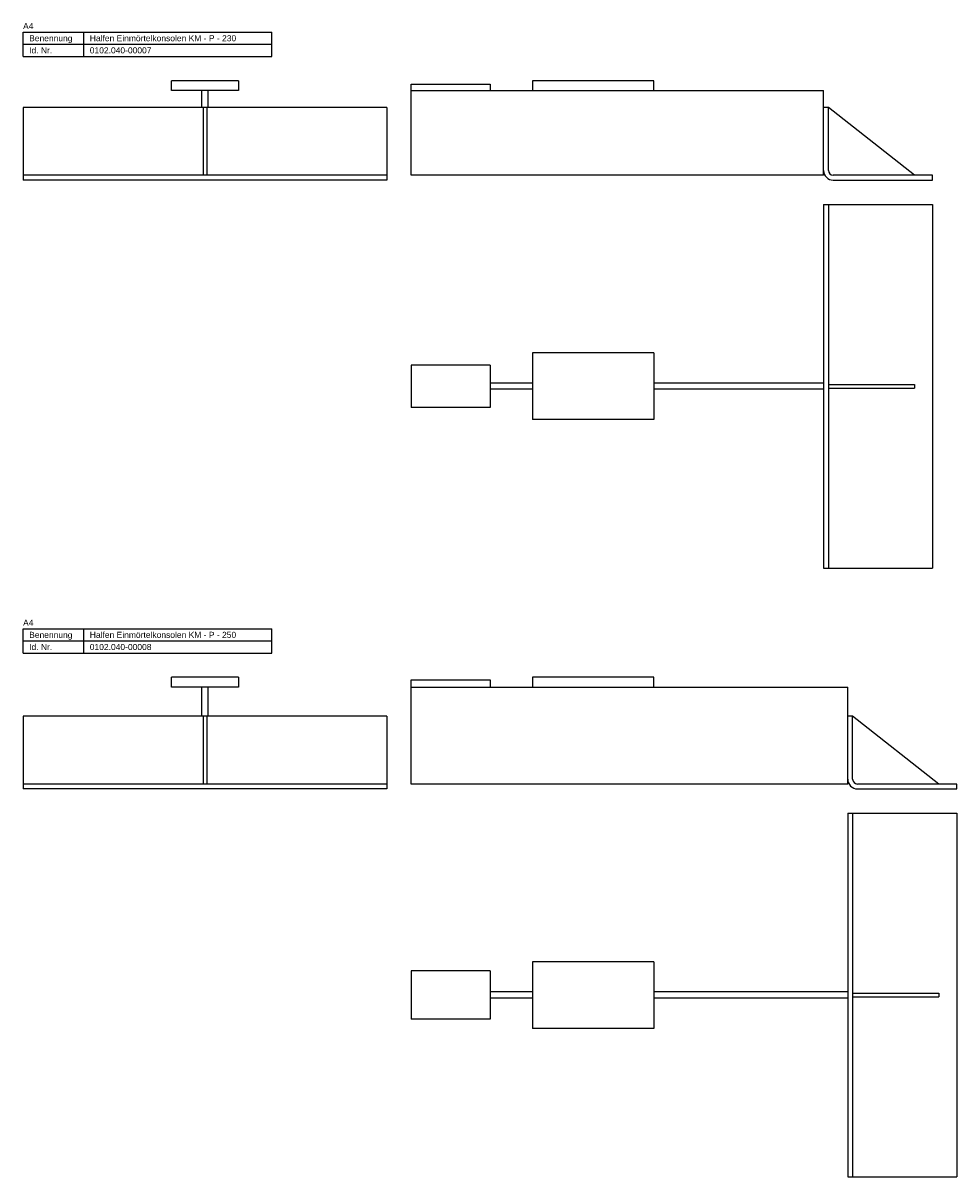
# Model space of a CAD drawing. Header units: millimetres. Extents: x 3 to 783, y -3567 to 271.
# Tile 1 of 3: x 13 to 783, y -3567 to -2615. Entities that reach past the tile are written whole.
import ezdxf

# ---------------------------------------------------------------- set-up
doc = ezdxf.new("R2010")
doc.units = ezdxf.units.MM
doc.layers.add('HALFEN-KONSOLANKER', color=2, linetype='CONTINUOUS')
doc.styles.add('ARIAL50', font='ARIAL.TTF', dxfattribs={"height": 5})

msp = doc.modelspace()

# ---------------------------------------------------------------- linework, layer by layer
at = {"layer": 'HALFEN-KONSOLANKER'}
for p, q in [((13.38, -2622.8), (218.38, -2622.8)), ((13.38, -2642.8), (13.38, -2622.8)), ((63.38, -2642.8), (63.38, -2622.8)), ((218.38, -2642.8), (218.38, -2622.8)), ((13.38, -2632.8), (218.38, -2632.8)), ((13.38, -2642.8), (218.38, -2642.8)), ((190.88, -2662.8), (135.88, -2662.8)), ((135.88, -2670.8), (135.88, -2662.8)), ((190.88, -2662.8), (190.88, -2670.8)), ((533.38, -2662.8), (433.38, -2662.8)), ((433.38, -2662.8), (433.38, -2670.8)), ((533.38, -2670.8), (533.38, -2662.8)), ((190.88, -2670.8), (135.88, -2670.8)), ((160.88, -2684.8), (160.88, -2670.8)), ((165.88, -2684.8), (165.88, -2670.8)), ((333.38, -2740.8), (333.38, -2665.8)), ((333.38, -2665.8), (398.38, -2665.8)), ((333.38, -2670.8), (673.38, -2670.8)), ((398.38, -2665.8), (398.38, -2670.8)), ((673.38, -2740.8), (673.38, -2670.8)), ((313.38, -2684.8), (13.38, -2684.8)), ((13.38, -2684.8), (13.38, -2744.8)), ((161.88, -2684.8), (161.88, -2740.8)), ((164.88, -2684.8), (164.88, -2740.8)), ((313.38, -2684.8), (313.38, -2744.8)), ((677.38, -2684.8), (673.38, -2684.8)), ((748.38, -2740.8), (677.38, -2684.8)), ((677.38, -2736.8), (677.38, -2684.8)), ((313.38, -2740.8), (13.38, -2740.8)), ((313.38, -2744.8), (13.38, -2744.8)), ((673.38, -2740.8), (333.38, -2740.8)), ((763.38, -2740.8), (681.38, -2740.8)), ((681.38, -2744.8), (763.38, -2744.8)), ((763.38, -2744.8), (763.38, -2740.8)), ((673.38, -2764.8), (673.38, -3064.8)), ((673.38, -2764.8), (763.38, -2764.8)), ((677.38, -2764.8), (677.38, -3064.8)), ((763.38, -2764.8), (763.38, -3064.8)), ((533.38, -2887.3), (433.38, -2887.3)), ((433.38, -2887.3), (433.38, -2942.3)), ((533.38, -2887.3), (533.38, -2942.3)), ((398.38, -2897.3), (333.38, -2897.3)), ((333.38, -2897.3), (333.38, -2932.3)), ((398.38, -2897.3), (398.38, -2932.3)), ((433.38, -2912.3), (398.38, -2912.3)), ((433.38, -2917.3), (398.38, -2917.3)), ((673.38, -2912.3), (533.38, -2912.3)), ((673.38, -2917.3), (533.38, -2917.3)), ((677.38, -2913.3), (748.38, -2913.3)), ((677.38, -2916.3), (748.38, -2916.3)), ((748.38, -2913.3), (748.38, -2916.3)), ((398.38, -2932.3), (333.38, -2932.3)), ((533.38, -2942.3), (433.38, -2942.3)), ((673.38, -3064.8), (763.38, -3064.8)), ((13.38, -3114.8), (218.38, -3114.8)), ((13.38, -3134.8), (13.38, -3114.8)), ((63.38, -3134.8), (63.38, -3114.8)), ((218.38, -3134.8), (218.38, -3114.8)), ((13.38, -3124.8), (218.38, -3124.8)), ((13.38, -3134.8), (218.38, -3134.8)), ((135.88, -3162.8), (135.88, -3154.8)), ((190.88, -3154.8), (135.88, -3154.8)), ((190.88, -3154.8), (190.88, -3162.8)), ((333.38, -3242.8), (333.38, -3156.8)), ((333.38, -3156.8), (398.38, -3156.8)), ((398.38, -3156.8), (398.38, -3162.8)), ((433.38, -3154.8), (433.38, -3162.8)), ((533.38, -3154.8), (433.38, -3154.8)), ((533.38, -3162.8), (533.38, -3154.8)), ((190.88, -3162.8), (135.88, -3162.8)), ((160.88, -3186.8), (160.88, -3162.8)), ((165.88, -3186.8), (165.88, -3162.8)), ((333.38, -3162.8), (693.38, -3162.8)), ((693.38, -3242.8), (693.38, -3162.8)), ((313.38, -3186.8), (13.38, -3186.8)), ((13.38, -3186.8), (13.38, -3246.8)), ((161.88, -3186.8), (161.88, -3242.8)), ((164.88, -3186.8), (164.88, -3242.8)), ((313.38, -3186.8), (313.38, -3246.8)), ((697.38, -3186.8), (693.38, -3186.8)), ((768.38, -3242.8), (697.38, -3186.8)), ((697.38, -3238.8), (697.38, -3186.8)), ((313.38, -3242.8), (13.38, -3242.8)), ((693.38, -3242.8), (333.38, -3242.8)), ((783.38, -3242.8), (701.38, -3242.8)), ((783.38, -3246.8), (783.38, -3242.8)), ((313.38, -3246.8), (13.38, -3246.8)), ((701.38, -3246.8), (783.38, -3246.8)), ((693.38, -3266.8), (693.38, -3566.8)), ((693.38, -3266.8), (783.38, -3266.8)), ((697.38, -3266.8), (697.38, -3566.8)), ((783.38, -3266.8), (783.38, -3566.8)), ((398.38, -3396.8), (333.38, -3396.8)), ((333.38, -3396.8), (333.38, -3436.8)), ((398.38, -3396.8), (398.38, -3436.8)), ((533.38, -3389.3), (433.38, -3389.3)), ((433.38, -3389.3), (433.38, -3444.3)), ((533.38, -3389.3), (533.38, -3444.3)), ((433.38, -3414.3), (398.38, -3414.3)), ((693.38, -3414.3), (533.38, -3414.3)), ((697.38, -3415.3), (768.38, -3415.3)), ((768.38, -3415.3), (768.38, -3418.3)), ((433.38, -3419.3), (398.38, -3419.3)), ((693.38, -3419.3), (533.38, -3419.3)), ((697.38, -3418.3), (768.38, -3418.3)), ((398.38, -3436.8), (333.38, -3436.8)), ((533.38, -3444.3), (433.38, -3444.3)), ((693.38, -3566.8), (783.38, -3566.8))]:
    msp.add_line(p, q, dxfattribs=at)
for centre, radius in [((681.38, -2736.8), 8), ((681.38, -2736.8), 4), ((701.38, -3238.8), 8), ((701.38, -3238.8), 4)]:
    msp.add_arc(centre, radius, 180, 270, dxfattribs=at)

# ---------------------------------------------------------------- texts
at = {"layer": 'HALFEN-KONSOLANKER', "style": 'ARIAL50'}
for s, p in [('A4', (13.38, -2620.3)), ('Benennung', (18.38, -2630.3)), ('Halfen Einmörtelkonsolen KM - P - 230', (68.38, -2630.3)), ('Id. Nr.', (18.38, -2640.3)), ('0102.040-00007', (68.38, -2640.3)), ('A4', (13.38, -3112.3)), ('Benennung', (18.38, -3122.3)), ('Halfen Einmörtelkonsolen KM - P - 250', (68.38, -3122.3)), ('Id. Nr.', (18.38, -3132.3)), ('0102.040-00008', (68.38, -3132.3))]:
    msp.add_text(s, height=5, dxfattribs=at).set_placement(p)

doc.saveas('drawing.dxf')
